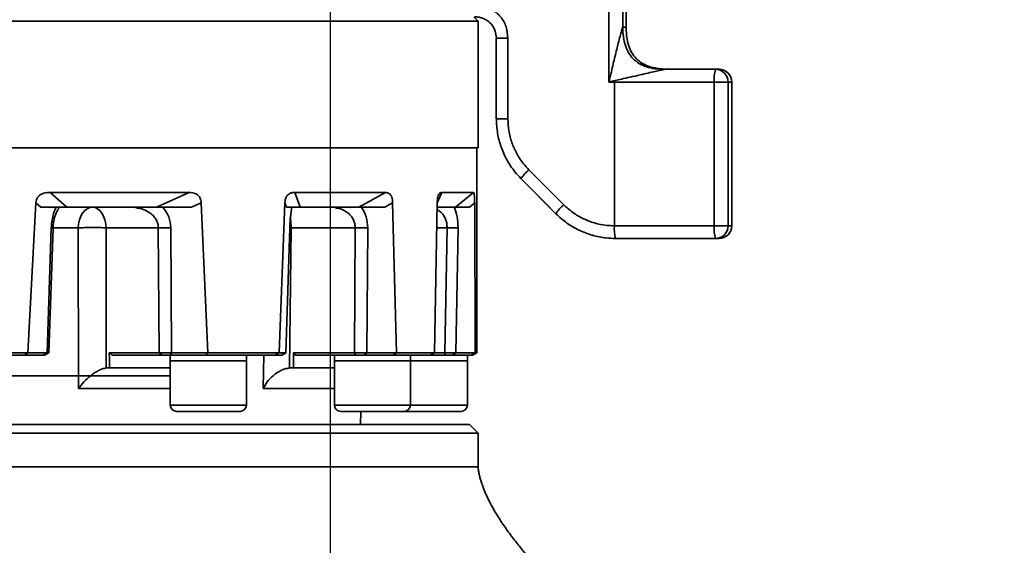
# Model space of a CAD drawing. Header units: millimetres. Extents: x -10540 to 6039, y -7467 to 6433.
# Tile 87 of 179: x -4875 to -4642, y 809 to 933. Entities that reach past the tile are written whole.
import ezdxf

# ---------------------------------------------------------------- set-up
doc = ezdxf.new("R2010")
doc.units = ezdxf.units.MM
doc.header["$LTSCALE"] = 8
doc.header["$PDSIZE"] = -1
doc.layers.get('Defpoints').update_dxf_attribs({"true_color": 0x5e5e5e})
doc.layers.add('2细线层', color=4, linetype='Continuous', lineweight=13)
doc.layers.add('细实线层', color=7, linetype='Continuous')
doc.dimstyles.new('ISO-25', dxfattribs={"dimscale": 20, "dimtxt": 5, "dimasz": 6, "dimexe": 6, "dimexo": 0.625, "dimtad": 1, "dimtoh": 1, "dimdec": 0, "dimtxsty": 'Standard', "dimcen": 2.5, "dimclrd": 1, "dimclre": 1, "dimclrt": 4, "dimadec": 1, "dimazin": 2, "dimtfac": 1, "dimtdec": 0, "dimtmove": 0, "dimatfit": 0, "dimfxl": 1, "dimarcsym": 0})

# ---------------------------------------------------------------- blocks, each defined once
blk = doc.blocks.new('*D78')
at = {"layer": 'Defpoints', "color": 0, "linetype": 'ByBlock', "transparency": 16777216}
for p in [(-4976.16, 2662.54), (-2658.47, 2662.54), (-4574.67, 2472.48), (-4229.73, 2154.19), (-4257.59, 674.22)]:
    blk.add_point(p, dxfattribs=at)
at = {"layer": '细实线层', "color": 1, "linetype": 'ByBlock', "lineweight": -2, "transparency": 16777216}
blk.add_arc((-4608.18, 2662.54), 633.76, 290.86508, 349.13492, dxfattribs=at)
at = {"layer": '细实线层', "color": 1, "linetype": 'ByBlock', "transparency": 16777216}
for points in [[(-4005.7, 2544.97), (-3965.88, 2541.18), (-3974.43, 2662.54)], [(-4377.14, 2051.06), (-4387.78, 2089.62), (-4498.13, 2038.41)]]:
    blk.add_solid(points, dxfattribs=at)
at = {"layer": '细实线层', "color": 4, "linetype": 'ByBlock', "transparency": 16777216, "insert": (-4118.82, 2368.92), "char_height": 100, "attachment_point": 5, "rotation": 59.0362}
blk.add_mtext('80°', dxfattribs=at)
blk = doc.blocks.new('*D82')
at = {"layer": 'Defpoints', "color": 0, "linetype": 'ByBlock', "transparency": 16777216}
for p in [(-4801.18, 1162.05), (-5001.18, 639.74), (-4801.18, 213.09)]:
    blk.add_point(p, dxfattribs=at)
at = {"layer": '细实线层', "color": 1, "linetype": 'ByBlock', "lineweight": -2, "transparency": 16777216}
for p, q in [((-4801.18, 1149.55), (-4801.18, 93.09)), ((-5001.18, 627.24), (-5001.18, 93.09)), ((-5121.18, 213.09), (-5241.18, 213.09)), ((-5001.18, 213.09), (-4801.18, 213.09)), ((-4681.18, 213.09), (-4331.68, 213.09))]:
    blk.add_line(p, q, dxfattribs=at)
at = {"layer": '细实线层', "color": 1, "linetype": 'ByBlock', "transparency": 16777216}
for points in [[(-5121.18, 233.09), (-5121.18, 193.09), (-5001.18, 213.09)], [(-4681.18, 233.09), (-4681.18, 193.09), (-4801.18, 213.09)]]:
    blk.add_solid(points, dxfattribs=at)
at = {"layer": '细实线层', "color": 4, "linetype": 'ByBlock', "transparency": 16777216, "insert": (-4446.43, 276.15), "char_height": 100, "attachment_point": 5}
blk.add_mtext('200', dxfattribs=at)
blk = doc.blocks.new('*D83')
at = {"layer": 'Defpoints', "color": 0, "linetype": 'ByBlock', "transparency": 16777216}
for p in [(-1818.37, 1473.97), (-5001.18, 639.74), (-1818.37, -632.05)]:
    blk.add_point(p, dxfattribs=at)
at = {"layer": '细实线层', "color": 1, "linetype": 'ByBlock', "lineweight": -2, "transparency": 16777216}
for p, q in [((-1818.37, 1461.47), (-1818.37, -752.05)), ((-5001.18, 627.24), (-5001.18, -752.05)), ((-4881.18, -632.05), (-1938.37, -632.05))]:
    blk.add_line(p, q, dxfattribs=at)
at = {"layer": '细实线层', "color": 1, "linetype": 'ByBlock', "transparency": 16777216}
for points in [[(-4881.18, -612.05), (-4881.18, -652.05), (-5001.18, -632.05)], [(-1938.37, -612.05), (-1938.37, -652.05), (-1818.37, -632.05)]]:
    blk.add_solid(points, dxfattribs=at)
at = {"layer": '细实线层', "color": 4, "linetype": 'ByBlock', "transparency": 16777216, "insert": (-3409.77, -569.55), "char_height": 100, "attachment_point": 5}
blk.add_mtext('3183', dxfattribs=at)
blk = doc.blocks.new('*D87')
at = {"layer": '2细线层', "color": 1, "linetype": 'ByBlock', "lineweight": -2, "transparency": 16777216}
for p, q in [((-4788.68, 4272.97), (-1386.54, 4272.97)), ((-1506.54, 792.54), (-1506.54, 4152.97)), ((-5173.81, 672.54), (-1386.54, 672.54))]:
    blk.add_line(p, q, dxfattribs=at)
at = {"layer": '2细线层', "color": 1, "linetype": 'ByBlock', "transparency": 16777216}
for points in [[(-1526.54, 4152.97), (-1486.54, 4152.97), (-1506.54, 4272.97)], [(-1526.54, 792.54), (-1486.54, 792.54), (-1506.54, 672.54)]]:
    blk.add_solid(points, dxfattribs=at)
at = {"layer": 'Defpoints', "color": 0, "linetype": 'ByBlock', "transparency": 16777216}
for p in [(-4801.18, 4272.97), (-1506.54, 4272.97), (-5186.31, 672.54)]:
    blk.add_point(p, dxfattribs=at)
at = {"layer": '2细线层', "color": 4, "linetype": 'ByBlock', "transparency": 16777216, "insert": (-1569.6, 2367.54), "char_height": 100, "attachment_point": 5, "rotation": 90}
blk.add_mtext('3600', dxfattribs=at)
blk = doc.blocks.new('*D88')
at = {"layer": '2细线层', "color": 1, "linetype": 'ByBlock', "lineweight": -2, "transparency": 16777216}
for p, q in [((-4813.68, 1272.54), (-6007.93, 1272.54)), ((-5032.89, 231.05), (-5562.6, -139.87))]:
    blk.add_line(p, q, dxfattribs=at)
blk.add_arc((-3545.48, 1272.54), 2342.45, 182.93549, 212.06451, dxfattribs=at)
at = {"layer": '2细线层', "color": 1, "linetype": 'ByBlock', "transparency": 16777216}
for points in [[(-5904.85, 1152.07), (-5864.87, 1153.09), (-5887.93, 1272.54)], [(-5513.92, 40.04), (-5547.27, 17.94), (-5464.31, -71.04)]]:
    blk.add_solid(points, dxfattribs=at)
at = {"layer": 'Defpoints', "color": 0, "linetype": 'ByBlock', "transparency": 16777216}
for p in [(-3526.88, 1285.57), (-4801.18, 1272.54), (-4464.59, 1272.54), (-5696.36, 344.74), (-5022.65, 238.21)]:
    blk.add_point(p, dxfattribs=at)
at = {"layer": '2细线层', "color": 4, "linetype": 'ByBlock', "transparency": 16777216, "insert": (-5726.75, 609.01), "char_height": 100, "attachment_point": 5, "rotation": 286.9194}
blk.add_mtext('35°', dxfattribs=at)
blk = doc.blocks.new('*D89')
at = {"layer": '2细线层', "color": 1, "linetype": 'ByBlock', "lineweight": -2, "transparency": 16777216}
for p, q in [((-4813.68, 1272.54), (-5608.41, 1272.54)), ((-5488.41, 792.54), (-5488.41, 1152.54)), ((-5198.81, 672.54), (-5608.41, 672.54))]:
    blk.add_line(p, q, dxfattribs=at)
at = {"layer": '2细线层', "color": 1, "linetype": 'ByBlock', "transparency": 16777216}
for points in [[(-5508.41, 1152.54), (-5468.41, 1152.54), (-5488.41, 1272.54)], [(-5508.41, 792.54), (-5468.41, 792.54), (-5488.41, 672.54)]]:
    blk.add_solid(points, dxfattribs=at)
at = {"layer": 'Defpoints', "color": 0, "linetype": 'ByBlock', "transparency": 16777216}
for p in [(-5488.41, 1272.54), (-4801.18, 1272.54), (-5186.31, 672.54)]:
    blk.add_point(p, dxfattribs=at)
at = {"layer": '2细线层', "color": 4, "linetype": 'ByBlock', "transparency": 16777216, "insert": (-5551.47, 972.54), "char_height": 100, "attachment_point": 5, "rotation": 90}
blk.add_mtext('600', dxfattribs=at)
blk = doc.blocks.new('*D98')
at = {"layer": '2细线层', "color": 1, "linetype": 'ByBlock', "lineweight": -2, "transparency": 16777216}
for p, q in [((-3992.8, 1260.04), (-3992.8, -187.38)), ((-5001.18, 627.24), (-5001.18, -187.38)), ((-4881.18, -67.38), (-4112.8, -67.38))]:
    blk.add_line(p, q, dxfattribs=at)
at = {"layer": '2细线层', "color": 1, "linetype": 'ByBlock', "transparency": 16777216}
for points in [[(-4881.18, -47.38), (-4881.18, -87.38), (-5001.18, -67.38)], [(-4112.8, -47.38), (-4112.8, -87.38), (-3992.8, -67.38)]]:
    blk.add_solid(points, dxfattribs=at)
at = {"layer": 'Defpoints', "color": 0, "linetype": 'ByBlock', "transparency": 16777216}
for p in [(-3992.8, 1272.54), (-5001.18, 639.74), (-3992.8, -67.38)]:
    blk.add_point(p, dxfattribs=at)
at = {"layer": '2细线层', "color": 4, "linetype": 'ByBlock', "transparency": 16777216, "insert": (-4496.99, -4.32), "char_height": 100, "attachment_point": 5}
blk.add_mtext('1008', dxfattribs=at)

msp = doc.modelspace()

# ---------------------------------------------------------------- linework, layer by layer
at = {"color": 7, "linetype": 'Continuous', "lineweight": 35}
for p, q in [((-4731.18, 931.54), (-4731.18, 1027.33)), ((-4735.21, 918.54), (-4735.21, 983.54)), ((-4731.96, 983.54), (-4731.96, 931.54)), ((-4766.18, 932.94), (-4767.18, 933.94)), ((-5236.18, 932.94), (-4766.18, 932.94)), ((-4766.18, 902.94), (-4766.18, 932.94)), ((-4731.96, 931.54), (-4731.96, 931.54)), ((-4761.86, 928.94), (-4761.86, 909.82)), ((-4761.86, 928.94), (-4759.12, 928.94)), ((-4759.12, 928.94), (-4759.12, 909.82)), ((-4722, 921.54), (-4710.04, 921.54)), ((-4721.99, 921.54), (-4722, 921.54)), ((-4710.04, 921.54), (-4709.18, 921.54)), ((-4733.93, 918.54), (-4735.21, 918.54)), ((-4733.93, 918.54), (-4733.93, 884.54)), ((-4710.3, 918.54), (-4733.93, 918.54)), ((-4710.3, 884.54), (-4710.3, 918.54)), ((-4707.05, 918.54), (-4710.3, 918.54)), ((-4710.3, 884.54), (-4710.3, 918.54)), ((-4710.3, 918.54), (-4710.3, 918.54)), ((-4707.05, 918.54), (-4707.05, 884.54)), ((-4706.18, 918.54), (-4707.05, 918.54)), ((-4706.18, 884.54), (-4706.18, 918.54)), ((-4761.86, 909.82), (-4759.12, 909.82)), ((-5236.18, 902.94), (-4766.18, 902.94)), ((-4766.48, 854.52), (-4766.48, 902.94)), ((-4754.16, 897.8), (-4745.91, 889.52)), ((-4756.02, 895.68), (-4747.77, 887.4)), ((-4834.52, 892.44), (-4867.37, 892.44)), ((-4867.37, 892.44), (-4863.41, 888.94)), ((-4842.25, 888.94), (-4834.52, 892.44)), ((-4788.05, 892.44), (-4809.49, 892.44)), ((-4809.49, 892.44), (-4808.22, 888.94)), ((-4794.4, 888.94), (-4788.05, 892.44)), ((-4774.73, 892.44), (-4775.84, 889.96)), ((-4767.29, 892.44), (-4774.73, 892.44)), ((-4771.5, 888.94), (-4767.29, 892.44)), ((-4870.74, 890), (-4872.65, 854.53)), ((-4869.56, 888.94), (-4870.74, 890)), ((-4831.68, 890), (-4833.96, 888.94)), ((-4830.1, 854.53), (-4831.68, 890)), ((-4811.87, 890), (-4813.24, 854.53)), ((-4811.48, 888.94), (-4811.87, 890)), ((-4786.38, 890), (-4788.25, 888.94)), ((-4785.46, 854.53), (-4786.38, 890)), ((-4775.84, 890), (-4776.49, 854.53)), ((-4766.98, 890), (-4768.22, 888.94)), ((-4766.84, 854.53), (-4766.98, 890)), ((-4863.41, 888.94), (-4842.25, 888.94)), ((-4847.58, 888.91), (-4847.09, 888.85)), ((-4808.22, 888.94), (-4794.4, 888.94)), ((-4800.28, 888.91), (-4799.93, 888.85)), ((-4800.27, 888.91), (-4799.91, 888.85)), ((-4775.78, 888.94), (-4771.5, 888.94)), ((-4747.76, 887.4), (-4747.77, 887.4)), ((-4867.11, 884.08), (-4868.09, 854.53)), ((-4867.69, 854.52), (-4866.71, 884.07)), ((-4867.11, 884.08), (-4867.1, 884.31)), ((-4866.71, 884.07), (-4867.11, 884.08)), ((-4866.71, 884.07), (-4866.7, 884.25)), ((-4860.73, 884.07), (-4866.59, 884.07)), ((-4860.7, 846.07), (-4860.73, 884.07)), ((-4841.8, 884.08), (-4854.15, 884.08)), ((-4854.15, 884.08), (-4854.11, 850.92)), ((-4841.62, 854.53), (-4841.8, 884.08)), ((-4838.84, 884.08), (-4838.67, 854.53)), ((-4810.73, 884.08), (-4811.65, 854.53)), ((-4811.61, 854.52), (-4810.68, 884.08)), ((-4810.39, 884.08), (-4810.77, 850.92)), ((-4810.73, 884.08), (-4810.72, 884.31)), ((-4810.68, 884.07), (-4810.68, 884.28)), ((-4810.68, 884.09), (-4810.39, 884.08)), ((-4795.23, 884.08), (-4810.39, 884.08)), ((-4795.4, 854.53), (-4795.23, 884.08)), ((-4792.28, 884.08), (-4792.45, 854.53)), ((-4773.51, 884.08), (-4775.95, 884.08)), ((-4774, 854.53), (-4773.51, 884.08)), ((-4770.91, 884.08), (-4771.41, 854.53)), ((-4733.93, 884.54), (-4710.3, 884.54)), ((-4707.05, 884.54), (-4710.3, 884.54)), ((-4710.3, 884.54), (-4710.3, 884.54)), ((-4707.05, 884.54), (-4706.18, 884.54)), ((-4710.04, 881.54), (-4733.67, 881.54)), ((-4709.18, 881.54), (-4710.04, 881.54)), ((-4895.58, 853.94), (-4873.43, 853.94)), ((-4895.34, 854.52), (-4872.68, 854.52)), ((-4872.68, 854.52), (-4873.43, 853.94)), ((-4873.43, 853.94), (-4868.97, 853.94)), ((-4872.68, 854.52), (-4872.65, 854.53)), ((-4872.65, 854.53), (-4868.09, 854.53)), ((-4868.09, 854.53), (-4868.97, 853.94)), ((-4868.7, 853.94), (-4867.68, 854.52)), ((-4853.4, 854.53), (-4841.62, 854.53)), ((-4852.66, 853.94), (-4840.97, 853.94)), ((-4840.97, 853.94), (-4841.62, 854.53)), ((-4838.67, 854.53), (-4839.02, 853.94)), ((-4839.02, 853.94), (-4830.64, 853.94)), ((-4838.97, 853.94), (-4838.97, 852.64)), ((-4838.97, 852.64), (-4838.97, 842.14)), ((-4838.97, 852.64), (-4820.97, 852.64)), ((-4838.97, 852.64), (-4823.07, 852.64)), ((-4838.67, 854.53), (-4830.1, 854.53)), ((-4830.64, 853.94), (-4830.07, 854.52)), ((-4830.64, 853.94), (-4814.2, 853.94)), ((-4830.1, 854.53), (-4830.07, 854.52)), ((-4830.07, 854.52), (-4813.26, 854.52)), ((-4823.07, 852.64), (-4820.97, 852.64)), ((-4820.97, 852.64), (-4820.97, 853.94)), ((-4820.97, 842.14), (-4820.97, 852.64)), ((-4816.97, 846.07), (-4816.88, 853.94)), ((-4813.26, 854.52), (-4814.2, 853.94)), ((-4814.2, 853.94), (-4812.65, 853.94)), ((-4813.26, 854.52), (-4813.24, 854.53)), ((-4813.24, 854.53), (-4811.65, 854.53)), ((-4811.65, 854.53), (-4812.65, 853.94)), ((-4812.62, 853.94), (-4811.6, 854.53)), ((-4811.65, 854.53), (-4811.65, 854.52)), ((-4809.85, 854.53), (-4795.4, 854.53)), ((-4809.4, 853.94), (-4795.06, 853.94)), ((-4800.16, 853.94), (-4800.16, 852.64)), ((-4800.16, 852.64), (-4800.16, 842.14)), ((-4800.16, 852.64), (-4782.16, 852.64)), ((-4800.16, 852.64), (-4782.7, 852.64)), ((-4795.06, 853.94), (-4795.4, 854.53)), ((-4792.45, 854.53), (-4793.1, 853.94)), ((-4793.1, 853.94), (-4786.27, 853.94)), ((-4792.45, 854.53), (-4785.46, 854.53)), ((-4786.27, 853.94), (-4785.45, 854.52)), ((-4786.27, 853.94), (-4777.53, 853.94)), ((-4785.46, 854.53), (-4785.45, 854.52)), ((-4785.45, 854.52), (-4776.5, 854.52)), ((-4782.7, 852.64), (-4782.16, 852.64)), ((-4782.16, 852.64), (-4782.16, 853.94)), ((-4782.16, 842.14), (-4782.16, 852.64)), ((-4782.16, 852.64), (-4768.68, 852.64)), ((-4776.5, 854.52), (-4777.53, 853.94)), ((-4777.53, 853.94), (-4774, 853.94)), ((-4776.5, 854.52), (-4776.49, 854.53)), ((-4776.49, 854.53), (-4774, 854.53)), ((-4774, 853.94), (-4774, 854.53)), ((-4771.41, 854.53), (-4772.29, 853.94)), ((-4772.29, 853.94), (-4767.83, 853.94)), ((-4771.41, 854.53), (-4766.84, 854.53)), ((-4768.68, 852.64), (-4768.68, 853.94)), ((-4768.68, 842.14), (-4768.68, 852.64)), ((-4767.83, 853.94), (-4766.84, 854.52)), ((-4767.83, 853.94), (-4767.48, 853.94)), ((-4767.48, 853.94), (-4766.48, 854.52)), ((-4766.84, 854.53), (-4766.84, 854.52)), ((-4766.84, 854.52), (-4766.48, 854.52)), ((-4854.11, 850.92), (-4853.76, 850.94)), ((-4853.76, 850.94), (-4853.32, 850.94)), ((-4838.97, 850.94), (-4853.32, 850.94)), ((-4810.77, 850.92), (-4810.34, 850.94)), ((-4810.34, 850.94), (-4809.8, 850.94)), ((-4800.16, 850.94), (-4809.8, 850.94)), ((-4880.43, 849.04), (-4838.97, 849.04)), ((-4838.97, 846.07), (-4860.7, 846.07)), ((-4800.16, 846.07), (-4816.97, 846.07)), ((-4838.97, 842.14), (-4823.07, 842.14)), ((-4823.07, 842.14), (-4820.97, 842.14)), ((-4800.16, 842.14), (-4782.7, 842.14)), ((-4782.7, 842.14), (-4782.16, 842.14)), ((-4782.16, 842.14), (-4768.68, 842.14)), ((-4824.22, 840.64), (-4837.47, 840.64)), ((-4822.47, 840.64), (-4824.22, 840.64)), ((-4784.11, 840.64), (-4798.66, 840.64)), ((-4793.97, 837.54), (-4793.88, 840.64)), ((-4783.66, 840.64), (-4784.11, 840.64)), ((-4770.18, 840.64), (-4783.66, 840.64)), ((-5001.18, 837.54), (-4768.18, 837.54)), ((-4766.18, 835.54), (-4768.18, 837.54)), ((-4766.18, 835.54), (-5001.18, 835.54)), ((-4766.18, 827.54), (-4766.18, 835.54))]:
    msp.add_line(p, q, dxfattribs=at)
at = {"color": 7, "linetype": 'Continuous', "lineweight": 35, "flags": 128}
for points in [[(-4756.02, 895.68), (-4750.25, 889.89), (-4747.77, 887.4)], [(-4857.37, 888.94), (-4858.01, 888.85), (-4858.63, 888.57), (-4859.21, 888.12), (-4859.72, 887.52), (-4860.14, 886.78), (-4860.45, 885.94), (-4860.65, 885.03), (-4860.73, 884.07)], [(-4857.37, 888.94), (-4856.75, 888.85), (-4856.16, 888.57), (-4855.61, 888.13), (-4855.13, 887.52), (-4854.73, 886.79), (-4854.42, 885.95), (-4854.23, 885.04), (-4854.15, 884.08)], [(-4810.68, 884.07), (-4810.69, 884.08), (-4810.73, 884.08)], [(-4810.72, 884.31), (-4810.68, 884.29), (-4810.68, 884.28)]]:
    msp.add_lwpolyline(points, dxfattribs=at)
at = {"color": 7, "linetype": 'Continuous', "lineweight": 35}
for centre, radius, start, end in [((-4701.5, 919.28), 8.83, 165.2041, 184.8338), ((-4710.05, 918.54), 3, 359.9151, 89.9149), ((-4709.18, 918.54), 3, 0, 90), ((-4746.97, 889.6), 10.91, 131.2148, 146.0763), ((-4738.72, 881.32), 10.9, 131.2132, 146.0777), ((-4823.57, 884.01), 13.18, 0.3332, 8.9937), ((-4867.05, 883.34), 0.969, 68.8862, 92.9712), ((-4840.32, 964.6), 80.53, 268.9493, 271.0507), ((-4793.76, 964.6), 80.53, 268.9493, 271.0507), ((-4772.21, 945.21), 61.14, 268.783, 271.217), ((-4725.13, 883.79), 8.83, 175.1662, 194.7959), ((-4701.5, 883.79), 8.83, 175.1662, 194.7959), ((-4710.05, 884.53), 3, 270.0851, 0.0849), ((-4709.18, 884.54), 3, 270, 0), ((-4837.47, 842.14), 1.5, 180, 270), ((-4822.47, 842.14), 1.5, 270, 0), ((-4798.66, 842.14), 1.5, 180, 270), ((-4783.66, 842.14), 1.5, 270, 0), ((-4770.18, 842.14), 1.5, 270, 0)]:
    msp.add_arc(centre, radius, start, end, dxfattribs=at)
for centre, major_axis, ratio, start_param, end_param in [((-5001.18, 72.85), (-136.98, 7394.32), 0.022059, 4.817404, 4.817891), ((-5001.18, 841.53), (210.01, -93.66), 0.379473, 0.966884, 0.971684), ((-5001.18, 72.85), (-72.9, 7394.32), 0.027066, 4.817545, 4.818033), ((-5001.18, 841.53), (210.91, -57.78), 0.514688, 0.590261, 0.59506)]:
    msp.add_ellipse(centre, major_axis=major_axis, ratio=ratio, start_param=start_param, end_param=end_param, dxfattribs=at)
for points, knots in [([(-4764.35, 933.27), (-4764.63, 933.42), (-4764.99, 933.6), (-4765.71, 933.82), (-4766.18, 933.9), (-4766.65, 933.93), (-4766.81, 933.94), (-4766.92, 933.94)], [0, 0, 0, 0, 0.316354, 0.404836, 0.787387, 0.844468, 1, 1, 1, 1]), ([(-4763.12, 935.88), (-4762.32, 935.28), (-4760.78, 934.16), (-4759.39, 931.63), (-4759.21, 929.83), (-4759.12, 928.94)], [0, 0, 0, 0, 0.356768, 0.678384, 1, 1, 1, 1]), ([(-4761.85, 928.94), (-4761.91, 929.5), (-4762.02, 930.63), (-4762.85, 932.07), (-4763.72, 932.89), (-4764.25, 933.21), (-4764.35, 933.27)], [0, 0, 0, 0, 0.3213, 0.642607, 0.933015, 1, 1, 1, 1]), ([(-4735.21, 918.54), (-4735.02, 919.35), (-4734.69, 920.77), (-4734.23, 922.76), (-4733.8, 924.54), (-4733.4, 926.18), (-4733, 927.81), (-4732.64, 929.25), (-4732.35, 930.34), (-4732.17, 930.96), (-4732.07, 931.29), (-4732.01, 931.46), (-4731.98, 931.53), (-4731.97, 931.54), (-4731.96, 931.54)], [0, 0, 0, 0, 0.1759794, 0.3100181, 0.4340484, 0.5632495, 0.6708253, 0.7946996, 0.8869453, 0.9240623, 0.9542855, 0.9788233, 0.9896537, 1, 1, 1, 1]), ([(-4731.96, 931.54), (-4731.93, 930.75), (-4731.89, 929.27), (-4731.42, 927.21), (-4730.64, 925.44), (-4729.52, 923.98), (-4728.08, 922.86), (-4726.31, 922.08), (-4724.25, 921.61), (-4722.78, 921.56), (-4722, 921.54)], [0, 0, 0, 0, 0.144942, 0.273574, 0.390071, 0.5, 0.609929, 0.726426, 0.855058, 1, 1, 1, 1]), ([(-4731.96, 931.54), (-4731.93, 930.75), (-4731.88, 929.27), (-4731.42, 927.21), (-4730.64, 925.44), (-4729.52, 923.98), (-4728.07, 922.86), (-4726.31, 922.08), (-4724.24, 921.61), (-4722.77, 921.56), (-4721.99, 921.54)], [0, 0, 0, 0, 0.144942, 0.273574, 0.390071, 0.5, 0.609929, 0.726426, 0.855058, 1, 1, 1, 1]), ([(-4731.96, 931.54), (-4731.65, 931.54), (-4731.19, 931.54), (-4731.24, 931.54), (-4731.26, 931.54)], [0, 0, 0, 0, 0.666667, 1, 1, 1, 1]), ([(-4721.18, 921.54), (-4722.41, 921.6), (-4724.24, 921.69), (-4726.53, 922.48), (-4728.08, 923.4), (-4729.4, 924.74), (-4730.42, 926.55), (-4731.07, 928.87), (-4731.14, 930.6), (-4731.18, 931.54)], [0, 0, 0, 0, 0.226773, 0.336503, 0.445385, 0.557935, 0.681565, 0.825631, 1, 1, 1, 1]), ([(-4722, 921.54), (-4722.01, 921.54), (-4722.02, 921.54), (-4722.11, 921.52), (-4722.42, 921.46), (-4723.18, 921.29), (-4724.43, 921.01), (-4726.04, 920.65), (-4728.02, 920.19), (-4730.12, 919.71), (-4732.58, 919.15), (-4734.23, 918.77), (-4735.21, 918.54)], [0, 0, 0, 0, 0.0103484, 0.0211812, 0.0457254, 0.1128386, 0.2050998, 0.329019, 0.4668781, 0.6386005, 0.7865162, 1, 1, 1, 1]), ([(-4756.01, 895.68), (-4756.52, 896.22), (-4757.77, 897.57), (-4759.43, 900.07), (-4760.8, 903.14), (-4761.68, 906.43), (-4761.79, 908.68), (-4761.85, 909.82)], [0, 0, 0, 0, 0.141038, 0.352709, 0.570518, 0.78219, 1, 1, 1, 1]), ([(-4759.12, 909.82), (-4759.08, 908.88), (-4758.98, 906.97), (-4758.25, 904.19), (-4757.07, 901.56), (-4755.67, 899.43), (-4754.59, 898.26), (-4754.16, 897.8)], [0, 0, 0, 0, 0.2116712, 0.429481, 0.6411521, 0.8589613, 1, 1, 1, 1]), ([(-4870.74, 890), (-4870.71, 890.25), (-4870.65, 890.73), (-4870.28, 891.4), (-4869.62, 891.99), (-4868.61, 892.38), (-4867.81, 892.42), (-4867.37, 892.44)], [0, 0, 0, 0, 0.1392162, 0.2788812, 0.4427925, 0.6967787, 1, 1, 1, 1]), ([(-4834.52, 892.44), (-4833.98, 892.4), (-4833.15, 892.34), (-4832.25, 891.67), (-4831.84, 890.98), (-4831.7, 890.43), (-4831.68, 890.1), (-4831.68, 890)], [0, 0, 0, 0, 0.438625, 0.671143, 0.809268, 0.947739, 1, 1, 1, 1]), ([(-4811.87, 890), (-4811.85, 890.25), (-4811.81, 890.73), (-4811.55, 891.4), (-4811.08, 891.99), (-4810.36, 892.38), (-4809.8, 892.42), (-4809.49, 892.44)], [0, 0, 0, 0, 0.1392162, 0.2788812, 0.4427925, 0.6967787, 1, 1, 1, 1]), ([(-4788.05, 892.44), (-4787.73, 892.4), (-4787.24, 892.34), (-4786.71, 891.67), (-4786.47, 890.98), (-4786.39, 890.43), (-4786.38, 890.1), (-4786.38, 890)], [0, 0, 0, 0, 0.438625, 0.671143, 0.809268, 0.947739, 1, 1, 1, 1]), ([(-4775.84, 890), (-4775.83, 890.25), (-4775.81, 890.73), (-4775.68, 891.4), (-4775.47, 891.99), (-4775.13, 892.38), (-4774.87, 892.42), (-4774.73, 892.44)], [0, 0, 0, 0, 0.139216, 0.278881, 0.442793, 0.696779, 1, 1, 1, 1]), ([(-4767.29, 892.44), (-4767.22, 892.4), (-4767.13, 892.34), (-4767.04, 891.67), (-4767, 890.98), (-4766.99, 890.43), (-4766.98, 890.1), (-4766.98, 890)], [0, 0, 0, 0, 0.438625, 0.671143, 0.809268, 0.947739, 1, 1, 1, 1]), ([(-4869.56, 888.94), (-4868.71, 888.94), (-4867.43, 888.94), (-4865.3, 888.94), (-4864.04, 888.94), (-4863.41, 888.94)], [0, 0, 0, 0, 0.491225, 0.743913, 1, 1, 1, 1]), ([(-4867.1, 884.31), (-4867.01, 885.16), (-4866.84, 886.88), (-4866.27, 888.25), (-4865.97, 888.94)], [0, 0, 0, 0, 0.492622, 1, 1, 1, 1]), ([(-4866.7, 884.25), (-4866.66, 884.66), (-4866.6, 885.47), (-4866.35, 886.52), (-4866.06, 887.35), (-4865.69, 888.16), (-4865.32, 888.64), (-4865.34, 888.75), (-4865.34, 888.79)], [0, 0, 0, 0, 0.147958, 0.289609, 0.426817, 0.56047, 0.81737, 1, 1, 1, 1]), ([(-4847.1, 888.76), (-4846.7, 888.73), (-4845.48, 888.61), (-4844.01, 887.84), (-4842.84, 886.8), (-4842.23, 885.93), (-4841.86, 885.02), (-4841.82, 884.39), (-4841.8, 884.08)], [0, 0, 0, 0, 0.155232, 0.474279, 0.623843, 0.759052, 0.881528, 1, 1, 1, 1]), ([(-4842.25, 888.94), (-4841.67, 888.94), (-4840.17, 888.94), (-4837.37, 888.94), (-4835.1, 888.94), (-4833.96, 888.94)], [0, 0, 0, 0, 0.237029, 0.614922, 1, 1, 1, 1]), ([(-4838.84, 884.08), (-4838.93, 884.97), (-4839.12, 886.78), (-4840.17, 888.21), (-4840.7, 888.94)], [0, 0, 0, 0, 0.492589, 1, 1, 1, 1]), ([(-4811.48, 888.94), (-4811.14, 888.94), (-4810.63, 888.94), (-4809.46, 888.94), (-4808.63, 888.94), (-4808.22, 888.94)], [0, 0, 0, 0, 0.491225, 0.743913, 1, 1, 1, 1]), ([(-4810.72, 884.31), (-4810.67, 885.16), (-4810.58, 886.88), (-4810.35, 888.25), (-4810.24, 888.94)], [0, 0, 0, 0, 0.492622, 1, 1, 1, 1]), ([(-4810.68, 884.28), (-4810.65, 884.84), (-4810.6, 885.9), (-4810.47, 887.21), (-4810.35, 888), (-4810.34, 888.24), (-4810.33, 888.28)], [0, 0, 0, 0, 0.338701, 0.652349, 0.943258, 1, 1, 1, 1]), ([(-4799.92, 888.76), (-4799.57, 888.73), (-4798.48, 888.61), (-4797.16, 887.84), (-4796.13, 886.8), (-4795.6, 885.93), (-4795.28, 885.02), (-4795.25, 884.39), (-4795.23, 884.08)], [0, 0, 0, 0, 0.15518, 0.474247, 0.62382, 0.759037, 0.881521, 1, 1, 1, 1]), ([(-4794.4, 888.94), (-4794.03, 888.94), (-4793.05, 888.94), (-4790.98, 888.94), (-4789.16, 888.94), (-4788.25, 888.94)], [0, 0, 0, 0, 0.237029, 0.614922, 1, 1, 1, 1]), ([(-4792.28, 884.08), (-4792.35, 884.97), (-4792.48, 886.78), (-4793.32, 888.21), (-4793.74, 888.94)], [0, 0, 0, 0, 0.492589, 1, 1, 1, 1]), ([(-4775.87, 888.35), (-4775.47, 888.12), (-4774.82, 887.74), (-4774.16, 886.79), (-4773.76, 885.93), (-4773.53, 885.02), (-4773.52, 884.39), (-4773.51, 884.08)], [0, 0, 0, 0, 0.317994, 0.51202, 0.687423, 0.846309, 1, 1, 1, 1]), ([(-4770.91, 884.08), (-4770.95, 884.97), (-4771.01, 886.78), (-4771.54, 888.21), (-4771.8, 888.94)], [0, 0, 0, 0, 0.4925894, 1, 1, 1, 1]), ([(-4771.5, 888.94), (-4771.37, 888.94), (-4771.04, 888.94), (-4769.94, 888.94), (-4768.8, 888.94), (-4768.22, 888.94)], [0, 0, 0, 0, 0.237029, 0.614922, 1, 1, 1, 1]), ([(-4733.67, 881.54), (-4734.4, 881.56), (-4736.24, 881.62), (-4739.18, 882.22), (-4742.31, 883.42), (-4745.25, 885.12), (-4746.92, 886.63), (-4747.76, 887.4)], [0, 0, 0, 0, 0.140953, 0.352645, 0.570475, 0.782168, 1, 1, 1, 1]), ([(-4745.91, 889.52), (-4745.21, 888.88), (-4743.8, 887.6), (-4741.32, 886.16), (-4738.64, 885.13), (-4736.14, 884.61), (-4734.56, 884.56), (-4733.93, 884.54)], [0, 0, 0, 0, 0.2116921, 0.4295236, 0.6412156, 0.8590463, 1, 1, 1, 1]), ([(-4860.73, 884.07), (-4860.27, 884.08), (-4859.3, 884.11), (-4857.47, 884.12), (-4855.63, 884.12), (-4854.63, 884.09), (-4854.15, 884.08)], [0, 0, 0, 0, 0.241759, 0.5, 0.758241, 1, 1, 1, 1]), ([(-4868.97, 853.94), (-4868.88, 853.94), (-4868.72, 853.94), (-4868.73, 853.94), (-4868.73, 853.94)], [0, 0, 0, 0, 0.580545, 1, 1, 1, 1]), ([(-4868.09, 854.53), (-4867.94, 854.52), (-4867.7, 854.52), (-4867.72, 854.52), (-4867.73, 854.52)], [0, 0, 0, 0, 0.644435, 1, 1, 1, 1]), ([(-4841.62, 854.53), (-4841.35, 854.52), (-4840.79, 854.52), (-4839.73, 854.52), (-4839.03, 854.52), (-4838.67, 854.53)], [0, 0, 0, 0, 0.322386, 0.644763, 1, 1, 1, 1]), ([(-4840.97, 853.94), (-4840.81, 853.94), (-4840.46, 853.94), (-4839.81, 853.94), (-4839.31, 853.94), (-4839.06, 853.94), (-4839.02, 853.94)], [0, 0, 0, 0, 0.290928, 0.612752, 0.934724, 1, 1, 1, 1]), ([(-4795.4, 854.53), (-4795.08, 854.52), (-4794.42, 854.52), (-4793.35, 854.52), (-4792.76, 854.52), (-4792.45, 854.53)], [0, 0, 0, 0, 0.3223859, 0.6447631, 1, 1, 1, 1]), ([(-4795.06, 853.94), (-4794.86, 853.94), (-4794.45, 853.94), (-4793.8, 853.94), (-4793.35, 853.94), (-4793.14, 853.94), (-4793.1, 853.94)], [0, 0, 0, 0, 0.290928, 0.612752, 0.934724, 1, 1, 1, 1]), ([(-4774, 854.53), (-4773.67, 854.52), (-4772.99, 854.52), (-4772.05, 854.52), (-4771.63, 854.52), (-4771.41, 854.53)], [0, 0, 0, 0, 0.3223859, 0.6447631, 1, 1, 1, 1]), ([(-4774, 853.94), (-4773.8, 853.94), (-4773.38, 853.94), (-4772.79, 853.94), (-4772.45, 853.94), (-4772.31, 853.94), (-4772.29, 853.94)], [0, 0, 0, 0, 0.290928, 0.612752, 0.934724, 1, 1, 1, 1]), ([(-4854.11, 850.92), (-4854.4, 850.86), (-4854.98, 850.75), (-4856.27, 850.18), (-4857.83, 849.14), (-4859.45, 847.65), (-4860.29, 846.6), (-4860.7, 846.07)], [0, 0, 0, 0, 0.120711, 0.250644, 0.500151, 0.74978, 1, 1, 1, 1]), ([(-4810.77, 850.92), (-4811.11, 850.86), (-4811.81, 850.75), (-4813.19, 850.18), (-4814.71, 849.14), (-4816.11, 847.65), (-4816.68, 846.6), (-4816.97, 846.07)], [0, 0, 0, 0, 0.120711, 0.250644, 0.500151, 0.74978, 1, 1, 1, 1]), ([(-4766.18, 827.54), (-4766.16, 827.27), (-4766.12, 826.71), (-4765.94, 825.88), (-4765.72, 825), (-4765.44, 824.06), (-4764.85, 822.33), (-4763.8, 819.87), (-4762.16, 816.85), (-4760.29, 813.92), (-4758.66, 811.65), (-4757.35, 809.94), (-4756.4, 808.74), (-4755.6, 807.77), (-4754.96, 807), (-4754.46, 806.42), (-4754.04, 805.93), (-4753.7, 805.54), (-4753.45, 805.25), (-4753.09, 804.84), (-4752.77, 804.47), (-4752.52, 804.2), (-4752.01, 803.63), (-4751.1, 802.61), (-4749.72, 801.12), (-4748.31, 799.63), (-4746.89, 798.15), (-4745.47, 796.68), (-4744.04, 795.22), (-4740.44, 791.56), (-4735.7, 786.84), (-4729.93, 780.93), (-4725.35, 776.03), (-4721.06, 771.13), (-4717.13, 766.22), (-4713.59, 761.24), (-4710.47, 756.03), (-4707.83, 750.56), (-4705.68, 744.89), (-4703.95, 738.81), (-4702.67, 732.33), (-4701.83, 725.55), (-4701.47, 720.09), (-4701.32, 716.04), (-4701.25, 713.37), (-4701.21, 710.69), (-4701.19, 708.1), (-4701.18, 705.38), (-4701.18, 703.56), (-4701.18, 702.54)], [0, 0, 0, 0, 0.005422, 0.011541, 0.017452, 0.023999, 0.031669, 0.054789, 0.078708, 0.102006, 0.125871, 0.135973, 0.146324, 0.15712, 0.161716, 0.166908, 0.172721, 0.17494, 0.177536, 0.180519, 0.186106, 0.187639, 0.188086, 0.201733, 0.215583, 0.229782, 0.243756, 0.257587, 0.271671, 0.285562, 0.362772, 0.408849, 0.454697, 0.500272, 0.542183, 0.583535, 0.625319, 0.666526, 0.707751, 0.749511, 0.795908, 0.842954, 0.889343, 0.907966, 0.925987, 0.944207, 0.962725, 0.979078, 1, 1, 1, 1])]:
    msp.add_open_spline(points, degree=3, knots=knots, dxfattribs=at)
msp.add_open_spline([(-5072.84, 827.54), (-5068.43, 827.54), (-5059.62, 827.54), (-5046.12, 827.54), (-5032.49, 827.54), (-5018.75, 827.54), (-5004.95, 827.54), (-4991.13, 827.54), (-4977.35, 827.54), (-4963.65, 827.54), (-4950.08, 827.54), (-4936.69, 827.54), (-4923.52, 827.54), (-4910.62, 827.54), (-4898.03, 827.54), (-4885.79, 827.54), (-4873.96, 827.54), (-4862.56, 827.54), (-4851.65, 827.54), (-4841.25, 827.54), (-4831.4, 827.54), (-4822.14, 827.54), (-4813.49, 827.54), (-4805.5, 827.54), (-4798.18, 827.54), (-4791.56, 827.54), (-4785.66, 827.54), (-4780.51, 827.54), (-4776.12, 827.54), (-4772.51, 827.54), (-4769.69, 827.54), (-4767.67, 827.54), (-4766.41, 827.54), (-4766.26, 827.54), (-4766.18, 827.54)], degree=3, dxfattribs=at)
at = {"layer": '2细线层', "color": 4, "linetype": 'ByBlock'}
msp.add_arc((-3658.8, 1473.97), 1840.43, 222.17908, 10, dxfattribs=at)

# ---------------------------------------------------------------- dimensions: what is measured, and where the dimension line sits
dim = msp.add_linear_dim(base=(-1506.54, 4272.97), p1=(-5186.31, 672.54), p2=(-4801.18, 4272.97), angle=90, dimstyle='ISO-25', dxfattribs=at)
dim.commit()
dim.dimension.update_dxf_attribs({"geometry": '*D87', "text_midpoint": (-1506.54, 2367.54), "dimtype": 160})
dim = msp.add_angular_dim_2l(base=(-5696.36, 344.74), line1=((-3526.88, 1285.57), (-5022.65, 238.21)), line2=((-4801.18, 1272.54), (-4464.59, 1272.54)), dimstyle='ISO-25', dxfattribs=at)
dim.commit()
dim.dimension.update_dxf_attribs({"geometry": '*D88', "text_midpoint": (-5786.54, 590.83), "dimtype": 162})
dim = msp.add_linear_dim(base=(-5488.41, 1272.54), p1=(-5186.31, 672.54), p2=(-4801.18, 1272.54), angle=90, dimstyle='ISO-25', dxfattribs=at)
dim.commit()
dim.dimension.update_dxf_attribs({"geometry": '*D89', "text_midpoint": (-5551.47, 972.54)})
dim = msp.add_linear_dim(base=(-3992.8, -67.38), p1=(-5001.18, 639.74), p2=(-3992.8, 1272.54), dimstyle='ISO-25', dxfattribs=at)
dim.commit()
dim.dimension.update_dxf_attribs({"geometry": '*D98', "text_midpoint": (-4496.99, -4.32)})
at = {"layer": '细实线层', "color": 4, "linetype": 'ByBlock'}
dim = msp.add_angular_dim_2l(base=(-4229.73, 2154.19), line1=((-4574.67, 2472.48), (-4257.59, 674.22)), line2=((-2658.47, 2662.54), (-4976.16, 2662.54)), dimstyle='ISO-25', dxfattribs=at)
dim.commit()
dim.dimension.update_dxf_attribs({"geometry": '*D78', "text_midpoint": (-4064.74, 2336.47), "dimtype": 162})
dim = msp.add_linear_dim(base=(-1818.37, -632.05), p1=(-5001.18, 639.74), p2=(-1818.37, 1473.97), dimstyle='ISO-25', dxfattribs=at)
dim.commit()
dim.dimension.update_dxf_attribs({"geometry": '*D83', "text_midpoint": (-3409.77, -569.55)})
dim = msp.add_linear_dim(base=(-4801.18, 213.09), p1=(-5001.18, 639.74), p2=(-4801.18, 1162.05), dimstyle='ISO-25', dxfattribs=at)
dim.commit()
dim.dimension.update_dxf_attribs({"geometry": '*D82', "text_midpoint": (-4446.43, 213.09), "dimtype": 160})

doc.saveas('drawing.dxf')
